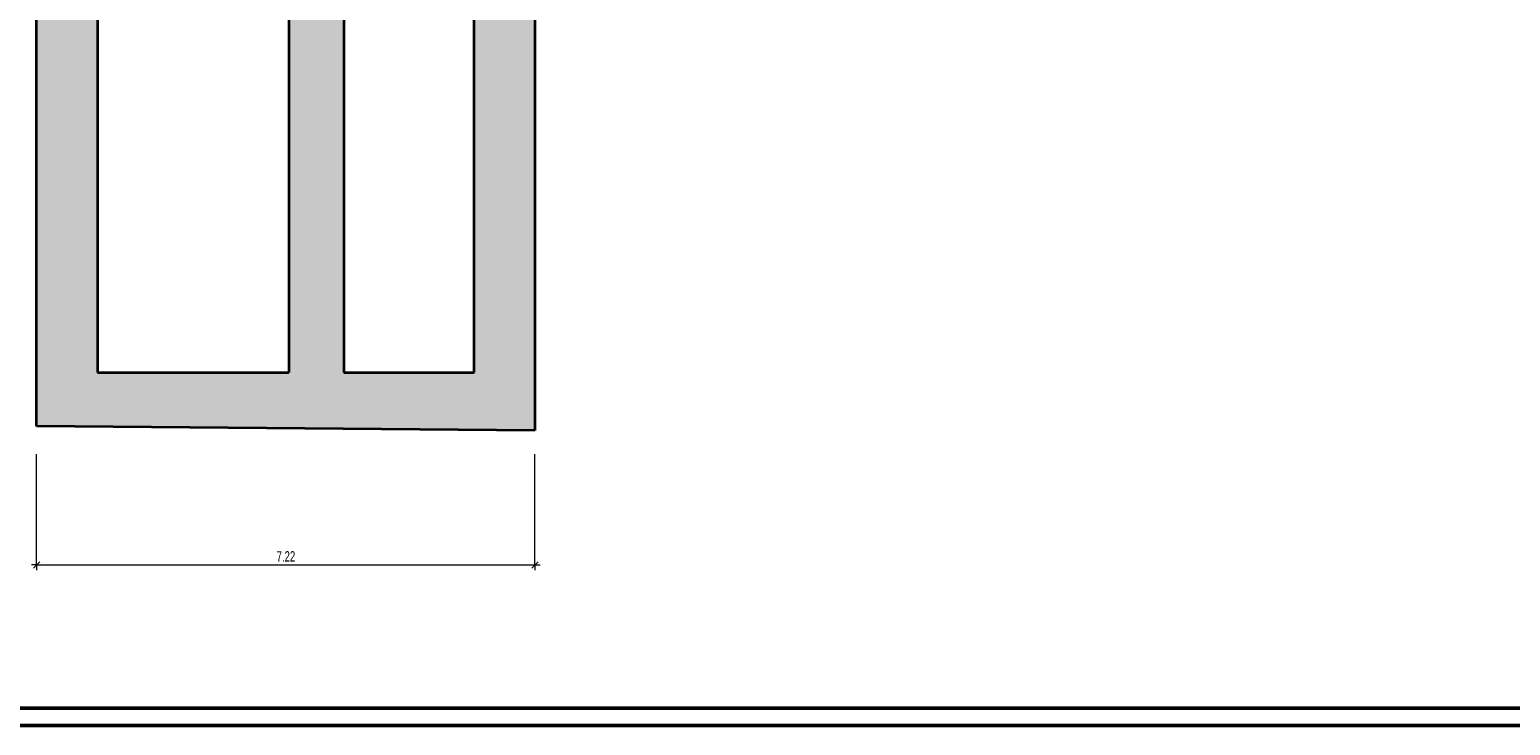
# Model space of a CAD drawing. Extents: x -459 to 541, y -543 to 550.
# Tile 220 of 256: x -122 to 307, y -44 to 158. Entities that reach past the tile are written whole.
import ezdxf

# ---------------------------------------------------------------- set-up
doc = ezdxf.new("R2010")
doc.units = 0
doc.layers.get('0').update_dxf_attribs({"lineweight": 35})
doc.layers.add('5_UG-BESTAND', color=7, linetype='Continuous', lineweight=25)
doc.layers.add('5_UG-TEXT-MASS', color=7, linetype='Continuous', lineweight=25)
doc.layers.add('Ausgeblendet', color=3, linetype='Continuous', lineweight=35, true_color=0x00ff00)
doc.layers.add('Rahmen', color=7, linetype='Continuous', lineweight=35, true_color=0x009900)
doc.styles.get("Standard").update_dxf_attribs({"font": 'arial.ttf'})

# ---------------------------------------------------------------- blocks, each defined once
blk = doc.blocks.new('Referenz-A07ALAR41N', base_point=(-170.81, 0))
at = {"layer": '5_UG-BESTAND', "color": 0, "lineweight": 35}
for p, q in [((-119.7, 42.81), (-119.7, 242.45)), ((-102.11, 242.45), (-102.11, 58.32)), ((-102.11, 242.45), (-102.11, 58.32)), ((-46.67, 242.45), (-46.67, 58.33)), ((-30.67, 242.45), (-30.67, 58.33)), ((7.09, 58.33), (7.09, 242.46)), ((7.09, 58.33), (7.09, 242.46)), ((24.69, 242.45), (24.69, 41.51)), ((-102.11, 58.32), (-73.7, 58.32)), ((-102.11, 58.32), (-46.67, 58.32)), ((-30.67, 58.33), (7.09, 58.33)), ((-30.67, 58.33), (7.09, 58.33)), ((24.69, 41.51), (-119.7, 42.81))]:
    blk.add_line(p, q, dxfattribs=at)
at = {"layer": '5_UG-TEXT-MASS', "color": 0, "lineweight": 13}
for p, q in [((-119.7, 2.56), (-119.7, 34.7)), ((24.69, 2.56), (24.69, 34.7)), ((-119.7, 2.56), (-121.2, 2.56)), ((-120.6, 1.66), (-118.8, 3.46)), ((-119.7, 2.56), (-119.7, 4.06)), ((-119.7, 2.56), (-119.7, 1.06)), ((-119.7, 2.56), (-36.76, 2.56)), ((-36.76, 2.56), (24.69, 2.56)), ((23.79, 1.66), (25.59, 3.46)), ((24.69, 2.56), (24.69, 4.06)), ((24.69, 2.56), (24.69, 1.06)), ((24.69, 2.56), (26.19, 2.56))]:
    blk.add_line(p, q, dxfattribs=at)
at = {"layer": 'Ausgeblendet', "color": 0, "linetype": 'Continuous', "lineweight": 13, "ltscale": 0.13}
for points in [[(-119.7, 42.81), (-119.7, 242.45), (-102.11, 42.66)], [(-102.11, 58.32), (-119.7, 242.45), (-102.11, 242.45)], [(-102.11, 42.66), (-119.7, 242.45), (-102.11, 58.32)], [(-46.67, 58.33), (-46.67, 242.45), (-30.67, 58.33)], [(-30.67, 58.33), (-46.67, 242.45), (-30.67, 242.45)], [(7.09, 58.33), (7.09, 242.46), (24.69, 41.51)], [(24.69, 41.51), (7.09, 242.46), (24.69, 242.45)], [(7.09, 41.67), (-102.11, 58.32), (7.09, 58.33)], [(-102.11, 42.66), (-102.11, 58.32), (7.09, 41.67)], [(7.09, 41.67), (7.09, 58.33), (24.69, 41.51)]]:
    blk.add_solid(points, dxfattribs=at)
at = {"layer": '5_UG-TEXT-MASS', "color": 0, "lineweight": -2, "insert": (-50.15, 6.56), "char_height": 3, "attachment_point": 1}
blk.add_mtext('{\\W0.66;\\fArial;7.22}', dxfattribs=at)

msp = doc.modelspace()

# ---------------------------------------------------------------- linework, layer by layer
at = {"layer": 'Rahmen', "lineweight": 50, "ltscale": 0.5}
for points in [[(540.88, -43.94), (540.88, 550.06), (-459.12, 550.06), (-459.12, -43.94), (190.88, -43.94), (440.88, -43.94), (540.88, -43.94)], [(535.88, -38.94), (535.88, 545.06), (-439.12, 545.06), (-439.12, -38.94), (185.88, -38.94), (435.88, -38.94), (535.88, -38.94)]]:
    msp.add_lwpolyline(points, close=True, dxfattribs=at)

# ---------------------------------------------------------------- block references
at = {"color": 251, "lineweight": 25, "ltscale": 0.25, "true_color": 0x585858}
msp.add_blockref('Referenz-A07ALAR41N', (-170.81, 0), dxfattribs=at)

doc.saveas('drawing.dxf')
